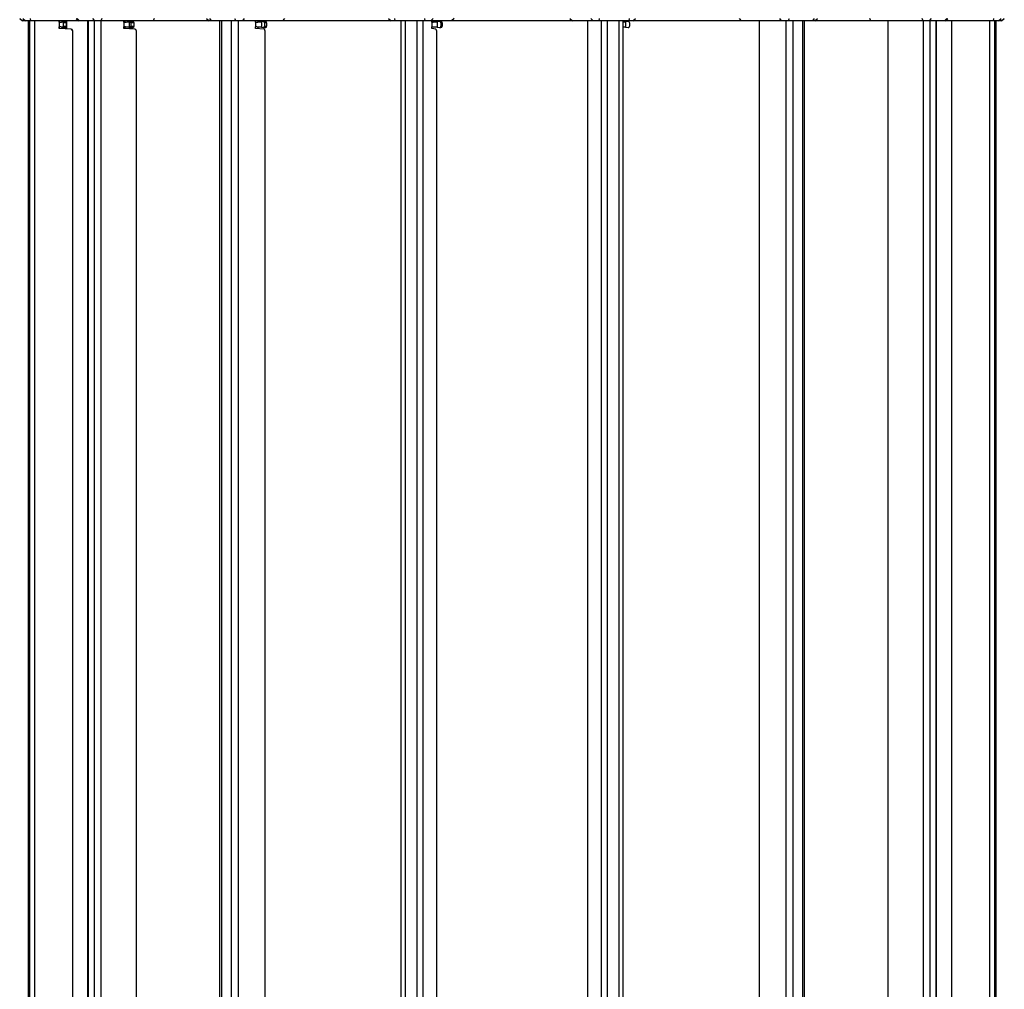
# Model space of a CAD drawing. Header units: millimetres. Extents: x 680 to 1057, y 168 to 2724.
# Tile 3 of 4: x 680 to 1056, y 1118 to 1488. Entities that reach past the tile are written whole.
import ezdxf

# ---------------------------------------------------------------- set-up
doc = ezdxf.new("R2010")
doc.units = ezdxf.units.MM
doc.header["$LTSCALE"] = 10

msp = doc.modelspace()

# ---------------------------------------------------------------- linework, layer by layer
at = {"color": 7, "linetype": 'Continuous', "lineweight": 25}
for p, q in [((680.15, 1488.8), (681.15, 1487.8)), ((680.16, 1488.8), (681.16, 1487.8)), ((681.16, 1487.8), (681.15, 1487.8)), ((682.38, 1487.8), (681.16, 1487.8)), ((681.39, 1488.8), (682.38, 1487.8)), ((684.22, 1487.8), (682.38, 1487.8)), ((683.42, 1487.8), (683.42, 892.3)), ((683.43, 1487.8), (683.43, 892.3)), ((683.91, 1487.8), (683.91, 892.3)), ((684.15, 1488.8), (684.22, 1487.8)), ((702.69, 1487.8), (684.22, 1487.8)), ((685.79, 1487.8), (685.79, 892.3)), ((695.26, 1487.35), (695.26, 1487.8)), ((695.26, 1487.35), (695.26, 1485.55)), ((695.26, 1484.95), (695.26, 1485.55)), ((695.32, 1487.35), (695.32, 1487.8)), ((695.32, 1484.95), (695.32, 1485.55)), ((696.2, 1487.8), (696.2, 1487.42)), ((696.2, 1485.48), (696.2, 1484.91)), ((696.23, 1487.8), (696.23, 1487.43)), ((696.23, 1485.48), (696.23, 1484.91)), ((697.9, 1487.08), (696.7, 1487.08)), ((696.7, 1487.08), (696.7, 1485.83)), ((696.7, 1485.83), (697.9, 1485.83)), ((697.93, 1487.58), (696.73, 1487.58)), ((696.73, 1485.33), (697.93, 1485.33)), ((696.79, 1487.58), (696.79, 1487.8)), ((696.79, 1484.88), (696.79, 1485.33)), ((696.94, 1487.8), (696.94, 1487.58)), ((696.94, 1485.33), (696.94, 1484.87)), ((697.9, 1487.08), (697.9, 1485.83)), ((697.93, 1487.58), (697.98, 1487.52)), ((697.98, 1485.38), (697.93, 1485.33)), ((697.98, 1485.38), (697.98, 1487.53)), ((697.98, 1487.52), (697.98, 1485.38)), ((698.06, 1487.8), (698.06, 1484.81)), ((701.69, 1488.8), (702.69, 1487.8)), ((702.05, 1488.8), (702.93, 1487.8)), ((702.93, 1487.8), (702.69, 1487.8)), ((708.77, 1487.8), (702.93, 1487.8)), ((706.09, 1487.8), (706.09, 892.3)), ((706.36, 1487.8), (706.36, 892.3)), ((707.92, 1488.8), (708.77, 1487.8)), ((708.65, 1487.8), (708.65, 892.3)), ((711.16, 1487.8), (708.77, 1487.8)), ((711.1, 1487.8), (711.1, 892.3)), ((711.5, 1488.8), (711.16, 1487.8)), ((731.18, 1487.8), (711.16, 1487.8)), ((719.94, 1487.35), (719.94, 1487.8)), ((719.94, 1487.37), (720.54, 1487.39)), ((719.94, 1487.35), (719.94, 1485.55)), ((719.94, 1484.95), (719.94, 1485.55)), ((720.54, 1485.51), (719.94, 1485.53)), ((720.45, 1487.43), (720.45, 1487.8)), ((720.45, 1484.92), (720.45, 1485.47)), ((721.91, 1487.8), (721.91, 1487.51)), ((721.91, 1485.39), (721.91, 1484.85)), ((722.38, 1487.58), (722.01, 1487.52)), ((722.01, 1487.52), (722.01, 1485.38)), ((722.01, 1485.38), (722.38, 1485.33)), ((723.51, 1487.58), (722.39, 1487.58)), ((722.39, 1485.33), (723.51, 1485.33)), ((723.69, 1487.08), (722.57, 1487.08)), ((722.57, 1487.08), (722.57, 1485.83)), ((722.57, 1485.83), (723.69, 1485.83)), ((723.69, 1487.08), (723.69, 1485.83)), ((731.52, 1488.8), (731.18, 1487.8)), ((752.57, 1487.8), (731.18, 1487.8)), ((751.49, 1488.8), (752.49, 1487.8)), ((753.27, 1487.8), (752.49, 1487.8)), ((752.65, 1488.8), (753.27, 1487.8)), ((762.72, 1487.8), (753.27, 1487.8)), ((756.44, 1487.8), (756.44, 892.3)), ((757.26, 1487.8), (757.26, 892.3)), ((760.97, 1487.8), (760.97, 892.3)), ((762.16, 1488.8), (762.72, 1487.8)), ((765.24, 1487.8), (762.72, 1487.8)), ((763.56, 1487.8), (763.56, 892.3)), ((765.93, 1488.8), (765.24, 1487.8)), ((780.57, 1487.8), (765.24, 1487.8)), ((770.25, 1487.35), (770.25, 1487.8)), ((770.25, 1487.35), (770.25, 1485.55)), ((770.25, 1484.95), (770.25, 1485.55)), ((771.04, 1487.8), (771.04, 1487.42)), ((771.04, 1485.48), (771.04, 1484.9)), ((771.38, 1487.44), (771.38, 1487.44)), ((771.38, 1485.46), (771.38, 1485.46)), ((773.24, 1487.58), (772.51, 1487.52)), ((772.51, 1487.52), (772.51, 1485.38)), ((772.51, 1485.38), (773.24, 1485.33)), ((774.1, 1487.58), (773.25, 1487.58)), ((773.25, 1485.33), (774.1, 1485.33)), ((774.45, 1487.08), (773.61, 1487.08)), ((773.61, 1487.08), (773.61, 1485.83)), ((773.61, 1485.83), (774.45, 1485.83)), ((774.45, 1487.08), (774.45, 1485.83)), ((781.26, 1488.8), (780.57, 1487.8)), ((821.95, 1487.8), (780.57, 1487.8)), ((820.95, 1488.8), (821.95, 1487.8)), ((823.47, 1487.8), (821.95, 1487.8)), ((823.23, 1488.8), (823.47, 1487.8)), ((834.9, 1487.8), (823.47, 1487.8)), ((825.76, 1487.8), (825.76, 892.3)), ((827.34, 1487.8), (827.34, 892.3)), ((831.82, 1487.8), (831.82, 892.3)), ((834.11, 1487.8), (834.11, 892.3)), ((834.73, 1488.8), (834.9, 1487.8)), ((837.11, 1487.8), (834.9, 1487.8)), ((838.04, 1488.8), (837.11, 1487.8)), ((845.09, 1487.8), (837.11, 1487.8)), ((837.48, 1487.35), (837.48, 1487.8)), ((837.48, 1487.35), (837.48, 1485.55)), ((837.48, 1484.95), (837.48, 1485.55)), ((838.96, 1487.48), (838.95, 1487.48)), ((838.95, 1485.42), (838.96, 1485.42)), ((840.5, 1487.58), (839.55, 1487.52)), ((839.55, 1487.52), (839.55, 1485.38)), ((839.55, 1485.38), (840.5, 1485.33)), ((840.95, 1487.58), (840.53, 1487.58)), ((840.53, 1485.33), (840.95, 1485.33)), ((841.42, 1487.08), (840.99, 1487.08)), ((840.99, 1487.08), (840.99, 1485.83)), ((840.99, 1485.83), (841.42, 1485.83)), ((841.42, 1487.08), (841.42, 1485.83)), ((846.02, 1488.8), (845.09, 1487.8)), ((891.21, 1487.8), (845.09, 1487.8)), ((890.28, 1488.8), (891.21, 1487.8)), ((899.19, 1487.8), (891.21, 1487.8)), ((897.03, 1487.8), (897.03, 892.3)), ((898.26, 1488.8), (899.19, 1487.8)), ((901.4, 1487.8), (899.19, 1487.8)), ((901.4, 1487.8), (901.57, 1488.8)), ((912.83, 1487.8), (901.4, 1487.8)), ((902.19, 1487.8), (902.19, 892.3)), ((904.48, 1487.8), (904.48, 892.3)), ((908.96, 1487.8), (908.96, 892.3)), ((910.54, 892.3), (910.54, 1487.8)), ((910.54, 1487.49), (911.47, 1487.52)), ((911.47, 1485.38), (910.54, 1485.42)), ((912.48, 1487.58), (911.47, 1487.52)), ((911.53, 1487.52), (911.47, 1487.52)), ((911.47, 1485.38), (911.53, 1485.38)), ((911.47, 1485.38), (912.48, 1485.33)), ((912.55, 1487.58), (911.53, 1487.52)), ((911.53, 1487.52), (911.53, 1485.38)), ((911.53, 1485.38), (912.55, 1485.33)), ((912.55, 1487.58), (912.48, 1487.58)), ((912.48, 1487.58), (912.51, 1487.58)), ((912.48, 1485.33), (912.55, 1485.33)), ((912.51, 1485.33), (912.48, 1485.33)), ((912.57, 1487.58), (912.51, 1487.58)), ((912.51, 1485.33), (912.57, 1485.33)), ((912.83, 1487.8), (913.07, 1488.8)), ((914.35, 1487.8), (912.83, 1487.8)), ((913.07, 1487.08), (913.07, 1485.83)), ((914.35, 1487.8), (915.35, 1488.8)), ((955.73, 1487.8), (914.35, 1487.8)), ((955.73, 1487.8), (955.04, 1488.8)), ((971.06, 1487.8), (955.73, 1487.8)), ((962.52, 1487.8), (962.52, 892.3)), ((971.06, 1487.8), (970.37, 1488.8)), ((973.58, 1487.8), (971.06, 1487.8)), ((972.74, 1487.8), (972.74, 892.3)), ((973.58, 1487.8), (974.14, 1488.8)), ((983.03, 1487.8), (973.58, 1487.8)), ((975.33, 1487.8), (975.33, 892.3)), ((979.04, 1487.8), (979.04, 892.3)), ((979.86, 892.3), (979.86, 1487.8)), ((983.03, 1487.8), (983.65, 1488.8)), ((983.81, 1487.8), (983.03, 1487.8)), ((1005.12, 1487.8), (983.73, 1487.8)), ((983.81, 1487.8), (984.81, 1488.8)), ((1005.12, 1487.8), (1004.78, 1488.8)), ((1025.14, 1487.8), (1005.12, 1487.8)), ((1011.69, 1487.8), (1011.69, 892.3)), ((1025.14, 1487.8), (1024.8, 1488.8)), ((1027.53, 1487.8), (1025.14, 1487.8)), ((1025.2, 1487.8), (1025.2, 892.3)), ((1027.53, 1487.8), (1028.38, 1488.8)), ((1033.37, 1487.8), (1027.53, 1487.8)), ((1027.65, 1487.8), (1027.65, 892.3)), ((1029.94, 1487.8), (1029.94, 892.3)), ((1030.21, 892.3), (1030.21, 1487.8)), ((1033.37, 1487.8), (1034.25, 1488.8)), ((1033.61, 1487.8), (1033.37, 1487.8)), ((1033.61, 1487.8), (1034.61, 1488.8)), ((1052.08, 1487.8), (1033.61, 1487.8)), ((1035.98, 1487.8), (1035.98, 892.3)), ((1036.04, 1487.8), (1036.04, 892.3)), ((1050.51, 1487.8), (1050.51, 892.3)), ((1052.08, 1487.8), (1052.15, 1488.8)), ((1053.92, 1487.8), (1052.08, 1487.8)), ((1052.39, 1487.8), (1052.39, 892.3)), ((1052.87, 1487.8), (1052.87, 892.3)), ((1052.88, 892.3), (1052.88, 1487.8)), ((1053.92, 1487.8), (1054.91, 1488.8)), ((1055.14, 1487.8), (1053.92, 1487.8)), ((1055.14, 1487.8), (1056.14, 1488.8)), ((1055.15, 1487.8), (1055.14, 1487.8)), ((1055.15, 1487.8), (1056.15, 1488.8)), ((699.78, 1484.72), (695.26, 1484.95)), ((695.32, 1484.95), (695.26, 1484.95)), ((699.84, 1484.72), (695.32, 1484.95)), ((699.78, 1484.72), (699.84, 1484.72)), ((700.26, 1484.23), (700.26, 892.3)), ((700.32, 1484.23), (700.26, 1484.23)), ((700.32, 1484.23), (700.32, 892.3)), ((724.17, 1484.72), (719.94, 1484.95)), ((724.61, 1484.23), (724.61, 892.3)), ((773.44, 1484.72), (770.25, 1484.95)), ((773.78, 1484.23), (773.78, 892.3)), ((839.1, 1484.72), (837.48, 1484.95)), ((839.27, 1484.23), (839.27, 892.3))]:
    msp.add_line(p, q, dxfattribs=at)
at = {"color": 7, "linetype": 'Continuous', "lineweight": 25, "flags": 128}
for points in [[(722.57, 1487.08), (722.57, 1487.18), (722.56, 1487.27), (722.54, 1487.36), (722.51, 1487.44), (722.49, 1487.5), (722.45, 1487.54), (722.42, 1487.57), (722.38, 1487.58)], [(722.38, 1485.33), (722.42, 1485.33), (722.45, 1485.36), (722.49, 1485.4), (722.51, 1485.46), (722.54, 1485.54), (722.56, 1485.63), (722.57, 1485.73), (722.57, 1485.83)], [(723.51, 1487.58), (723.54, 1487.57), (723.57, 1487.54), (723.6, 1487.5), (723.63, 1487.44), (723.66, 1487.36), (723.67, 1487.27), (723.69, 1487.18), (723.69, 1487.08)], [(723.69, 1485.83), (723.69, 1485.73), (723.67, 1485.63), (723.66, 1485.54), (723.63, 1485.46), (723.6, 1485.4), (723.57, 1485.36), (723.54, 1485.33), (723.51, 1485.33)], [(773.61, 1487.08), (773.6, 1487.18), (773.58, 1487.27), (773.54, 1487.36), (773.5, 1487.44), (773.44, 1487.5), (773.38, 1487.54), (773.31, 1487.57), (773.24, 1487.58)], [(773.24, 1485.33), (773.31, 1485.33), (773.38, 1485.36), (773.44, 1485.4), (773.5, 1485.46), (773.54, 1485.54), (773.58, 1485.63), (773.6, 1485.73), (773.61, 1485.83)]]:
    msp.add_lwpolyline(points, dxfattribs=at)
at = {"color": 7, "linetype": 'Continuous', "lineweight": 25}
for centre, radius, start, end in [((699.13, 1487.2), 2.43, 171.2022, 183.0437), ((699.13, 1485.7), 2.43, 176.9563, 188.7978), ((700.12, 1487.21), 2.22, 170.5225, 183.4291), ((700.12, 1485.69), 2.22, 176.5709, 189.4775), ((774.02, 1487.14), 0.444, 351.6683, 78.9728), ((774.02, 1485.76), 0.444, 281.0272, 8.3317), ((840.51, 1487.09), 0.483, 357.9872, 90.9843), ((840.51, 1485.81), 0.483, 269.0157, 2.0128), ((840.94, 1487.09), 0.484, 358.0565, 88.0544), ((840.94, 1485.81), 0.484, 271.9456, 1.9435), ((912.57, 1487.08), 0.5, 359.9547, 92.8229), ((912.57, 1485.83), 0.5, 267.1771, 0.0453), ((699.76, 1484.23), 0.5, 359.9662, 87.099), ((699.82, 1484.23), 0.5, 359.9662, 87.099), ((724.12, 1484.24), 0.486, 358.2148, 84.9541), ((773.33, 1484.28), 0.456, 352.6224, 75.1192), ((838.75, 1484.33), 0.531, 348.9358, 48.5224)]:
    msp.add_arc(centre, radius, start, end, dxfattribs=at)
for points in [[(695.26, 1487.35), (695.47, 1487.37), (695.89, 1487.39), (696.4, 1487.44), (696.74, 1487.48), (696.77, 1487.51), (696.78, 1487.52)], [(696.78, 1485.38), (696.77, 1485.39), (696.74, 1485.42), (696.4, 1485.47), (695.89, 1485.51), (695.47, 1485.54), (695.26, 1485.55)], [(719.94, 1487.35), (720.15, 1487.37), (720.56, 1487.39), (721.18, 1487.44), (721.72, 1487.48), (721.92, 1487.51), (722.01, 1487.52)], [(722.01, 1485.38), (721.92, 1485.39), (721.72, 1485.42), (721.18, 1485.47), (720.56, 1485.51), (720.15, 1485.54), (719.94, 1485.55)], [(770.25, 1487.35), (770.42, 1487.37), (770.75, 1487.39), (771.38, 1487.44), (772.02, 1487.48), (772.35, 1487.51), (772.51, 1487.52)], [(772.51, 1485.38), (772.35, 1485.39), (772.02, 1485.42), (771.38, 1485.47), (770.75, 1485.51), (770.42, 1485.54), (770.25, 1485.55)], [(837.48, 1487.35), (837.58, 1487.37), (837.78, 1487.39), (838.31, 1487.44), (838.94, 1487.48), (839.35, 1487.51), (839.55, 1487.52)], [(839.55, 1485.38), (839.35, 1485.39), (838.94, 1485.42), (838.31, 1485.47), (837.78, 1485.51), (837.58, 1485.54), (837.48, 1485.55)]]:
    msp.add_open_spline(points, degree=3, dxfattribs=at)
for points, knots in [([(770.25, 1487.39), (770.27, 1487.39), (770.59, 1487.41), (771.02, 1487.42), (771.38, 1487.44), (771.38, 1487.44)], [0, 0, 0, 0, 0.058643, 0.994774, 1, 1, 1, 1]), ([(771.38, 1485.46), (771.38, 1485.46), (771.02, 1485.48), (770.59, 1485.49), (770.27, 1485.51), (770.25, 1485.51)], [0, 0, 0, 0, 0.005226, 0.941357, 1, 1, 1, 1]), ([(837.48, 1487.42), (837.6, 1487.43), (838, 1487.45), (838.56, 1487.47), (838.94, 1487.48), (838.95, 1487.48)], [0, 0, 0, 0, 0.272947, 0.966243, 1, 1, 1, 1]), ([(838.95, 1485.42), (838.94, 1485.42), (838.56, 1485.44), (838, 1485.46), (837.6, 1485.48), (837.48, 1485.48)], [0, 0, 0, 0, 0.033757, 0.727053, 1, 1, 1, 1]), ([(910.54, 1487.45), (910.66, 1487.46), (910.94, 1487.48), (911.32, 1487.51), (911.53, 1487.52)], [0, 0, 0, 0, 0.436485, 1, 1, 1, 1]), ([(911.53, 1485.38), (911.32, 1485.39), (910.94, 1485.42), (910.66, 1485.44), (910.54, 1485.46)], [0, 0, 0, 0, 0.563515, 1, 1, 1, 1])]:
    msp.add_open_spline(points, degree=3, knots=knots, dxfattribs=at)

doc.saveas('drawing.dxf')
